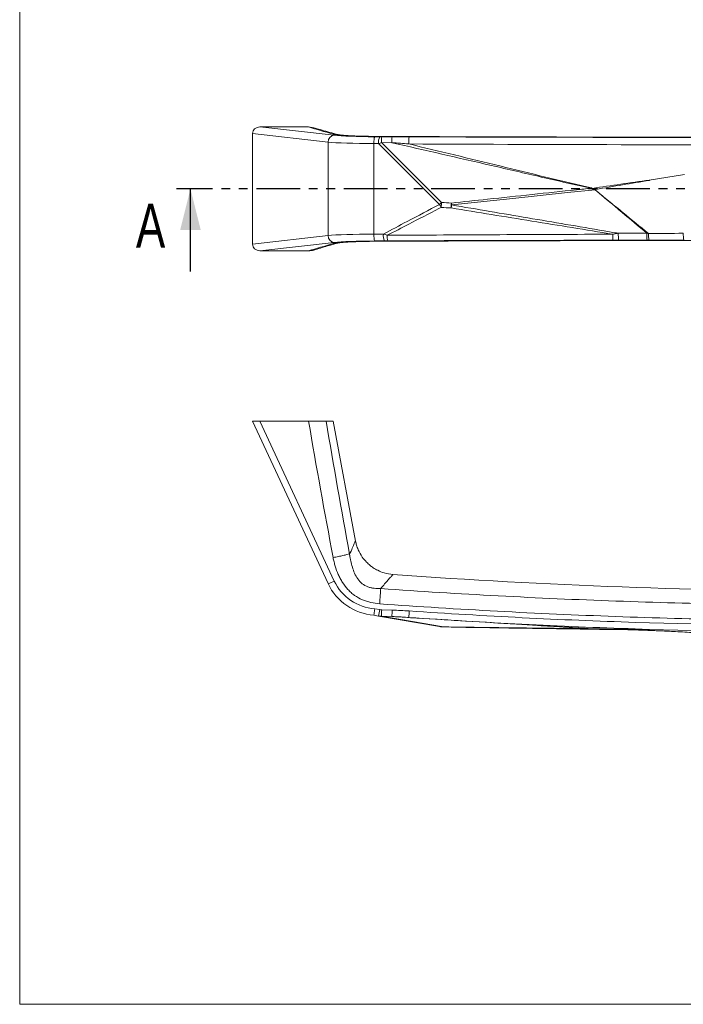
# Model space of a CAD drawing. Header units: millimetres. Extents: x 6 to 418, y 0 to 291.
# Tile 1 of 5: x 6 to 102, y 5 to 148. Entities that reach past the tile are written whole.
import ezdxf

# ---------------------------------------------------------------- set-up
doc = ezdxf.new("R2010")
doc.units = ezdxf.units.MM
doc.linetypes.add('PHANTOM', pattern=[12.7, 6.35, -1.27, 1.27, -1.27, 1.27, -1.27])
doc.layers.add('GENTITLE', color=1, linetype='Continuous')
doc.layers.add('SLD-0', color=7, linetype='Continuous')
doc.styles.add('SLDTEXTSTYLE4', font='TXT', dxfattribs={"width": 0.75})

msp = doc.modelspace()

# ---------------------------------------------------------------- linework, layer by layer
at = {"color": 7, "linetype": 'Continuous', "lineweight": 15}
for p, q in [((40.81201, 132.44701), (51.61983, 131.22921)), ((40.81201, 132.44701), (47.87241, 132.44701)), ((47.87241, 132.44701), (48.65965, 132.31283)), ((50.71311, 130.23058), (39.73348, 131.46774)), ((39.73348, 131.46774), (39.73348, 115.42628)), ((50.71311, 116.66343), (50.71311, 130.23058)), ((57.4887, 131.01793), (58.21105, 131.01138)), ((62.37854, 131.0441), (58.21677, 131.05974)), ((58.47382, 130.15581), (67.19342, 121.4857)), ((59.98331, 130.15361), (58.47382, 130.15581)), ((58.50112, 131.00985), (60.0106, 131.00765)), ((57.36733, 116.87516), (57.36733, 130.01885)), ((58.04064, 130.01275), (57.36733, 130.01885)), ((66.90718, 121.19653), (58.04064, 130.01275)), ((102.48752, 125.54951), (97.36365, 124.72833)), ((89.07159, 123.50775), (89.08652, 123.51381)), ((89.48285, 123.31969), (89.8081, 123.04993)), ((89.58165, 123.36551), (89.51716, 123.3483)), ((89.8081, 123.04993), (89.81375, 123.05504)), ((39.73348, 115.42628), (50.71311, 116.66343)), ((57.36733, 116.87516), (58.74222, 116.88762)), ((58.91263, 115.88899), (57.4887, 115.87609)), ((97.03229, 115.98799), (92.87884, 115.98516)), ((51.61983, 115.6648), (40.81201, 114.44701)), ((40.81201, 114.44701), (47.87241, 114.44701)), ((50.71311, 66.12306), (39.73348, 89.72938)), ((39.73348, 89.72938), (40.81201, 89.72938)), ((40.81201, 89.72938), (51.61983, 66.49245)), ((40.81201, 89.72938), (47.87241, 89.72938)), ((54.70738, 72.29062), (51.45947, 89.72938)), ((53.81278, 70.44227), (53.83317, 70.34404)), ((58.04064, 61.40294), (57.36733, 61.51938)), ((57.4887, 62.4609), (58.21105, 62.33598)), ((58.50112, 62.30682), (60.0106, 62.26484)), ((66.90718, 59.86952), (58.04064, 61.40294)), ((59.98331, 61.32806), (58.47382, 61.37004)), ((58.47382, 61.37004), (67.19342, 59.86203)), ((62.43089, 61.19944), (61.95464, 61.22959)), ((67.17259, 59.84259), (68.60511, 59.78804)), ((89.48285, 59.53386), (89.8081, 59.52717)), ((89.58165, 59.53314), (89.51716, 59.53394)), ((89.8081, 59.52718), (89.81375, 59.52713))]:
    msp.add_line(p, q, dxfattribs=at)
at = {"color": 8, "linetype": 'Continuous', "lineweight": 15}
for p, q in [((62.37069, 131.04133), (58.20598, 131.05544)), ((58.20598, 115.83857), (62.85181, 115.85387)), ((58.20598, 115.83857), (58.21576, 115.84832))]:
    msp.add_line(p, q, dxfattribs=at)
at = {"color": 7, "linetype": 'PHANTOM', "lineweight": 30}
msp.add_line((224.44687, 123.44701), (28.72313, 123.44701), dxfattribs=at)
at = {"color": 7, "linetype": 'Continuous', "lineweight": 30}
msp.add_line((30.72313, 111.44701), (30.72313, 123.44701), dxfattribs=at)
at = {"color": 7, "linetype": 'Continuous', "lineweight": 15, "flags": 128}
for points in [[(89.48285, 123.31969), (85.50535, 122.8988), (77.55035, 122.05698), (69.59535, 121.21513), (68.65352, 121.11583)], [(92.86579, 116.99319), (94.86562, 116.9945), (97.01933, 116.99586)], [(53.83962, 70.35678), (53.8262, 70.39954), (53.81278, 70.44227)], [(89.48285, 59.53386), (85.50535, 59.58211), (77.55035, 59.67859), (69.59535, 59.77502), (68.65352, 59.78649)]]:
    msp.add_lwpolyline(points, dxfattribs=at)
at = {"color": 8, "linetype": 'Continuous', "lineweight": 15, "flags": 128}
for points in [[(67.17212, 59.8417), (67.17326, 59.84173), (67.17984, 59.84431), (67.18656, 59.85108), (67.19342, 59.86203)], [(68.60514, 59.78763), (68.60621, 59.78768), (68.61243, 59.79036), (68.61879, 59.79714), (68.62527, 59.808)]]:
    msp.add_lwpolyline(points, dxfattribs=at)
at = {"color": 7, "linetype": 'Continuous', "lineweight": 15}
for centre, radius, start, end in [((51.69449, 130.25047), 0.98158, 94.3622256, 181.1609879), ((59.82084, 130.22282), 1.79256, 153.9018668, 186.7298224), ((66.78664, 130.31756), 8.3144, 175.2237861, 181.1147405), ((68.29613, 130.31536), 8.3144, 175.2237861, 181.1147405), ((66.75452, 130.19964), 4.32979, 169.3297099, 183.0573097), ((55.11116, 130.79855), 34.58053, 347.8735946, 347.9612628), ((78.68582, 109.82374), 16.37305, 134.580449, 136.0043074), ((78.59361, 127.21155), 13.14355, 207.2349227, 209.4017287), ((119.23627, 117.50725), 52.1947, 175.6284858, 176.4281559), ((121.35768, 117.53141), 52.87314, 175.8188259, 176.5995202), ((201.32221, 98.42537), 134.59509, 170.2945508, 170.4880869), ((230.96472, 138.20262), 163.2081, 185.9139868, 186.0094961), ((51.69449, 116.64354), 0.98158, 178.8390121, 265.6377744), ((60.52242, 116.67756), 1.79256, 173.2701776, 206.0981332), ((62.37881, 116.5567), 3.07322, 177.3071146, 192.4914181), ((98.72373, 116.69082), 6.67293, 178.5432995, 186.0790309), ((114.68903, 116.77156), 21.82436, 179.4181358, 182.0649854), ((118.97375, 116.77429), 21.95555, 179.4217934, 182.0523867), ((102.65041, 116.74932), 5.40356, 177.8489119, 188.0948287), ((106.73187, 116.77948), 4.43502, 177.2537479, 190.0769423), ((126.73348, 984.48384), 919.45742, 265.84656896, 274.15342247), ((49.23123, 71.05804), 5.15267, 286.7139432, 297.61739), ((57.96688, 69.49689), 8, 204.9437762, 265.7019685), ((57.96688, 69.44455), 7, 204.9437762, 266.0830007), ((32.48421, 66.55278), 26.07013, 348.6069788, 350.6916025), ((-160.16224, 68.20995), 218.74302, 358.208117, 358.4535939), ((-158.65275, 68.16797), 218.74302, 358.208117, 358.4535939), ((3.25452, 65.97784), 59.36898, 355.3834697, 356.2976189), ((67.24801, 61.84026), 2, 260.1880711, 267.825361), ((67.07614, 60.85356), 0.99844, 260.2577003, 276.745723), ((68.67986, 61.78623), 2, 267.8527332, 269.1544249), ((68.66337, 59.82875), 0.04339, 208.5665855, 256.8788193), ((88.99619, 59.44559), 0.13896, 117.9051019, 123.2099673), ((89.11511, 57.82205), 1.73276, 90.9454726, 91.4392053)]:
    msp.add_arc(centre, radius, start, end, dxfattribs=at)
for centre, major_axis, ratio, start_param, end_param in [((40.83636, 131.44563), (1.09718, -0.12363), 0.905700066, 1.694569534, 3.243292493), ((57.96688, 130.38529), (8, 0), 0.045856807, 3.576943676, 4.63737418), ((57.96688, 131.38392), (7, 0), 0.052407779, 3.576943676, 4.644024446), ((58.32905, 130.06487), (2.13012, 0.70226), 0.01834873, 1.496735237, 1.700560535), ((58.32905, 131.0635), (1.42582, -0.00853), 0.037172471, 4.629756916, 4.833582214), ((57.96688, 116.50872), (8, 0), 0.045856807, 1.645811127, 2.706241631), ((57.96688, 115.51009), (7, 0), 0.052407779, 1.639160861, 2.706241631), ((40.83636, 115.44838), (-1.09718, -0.12363), 0.905700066, 6.181485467, 7.730208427), ((58.32905, 63.33041), (1.40903, -0.31544), 0.69166006, 4.783158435, 4.986983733), ((58.32905, 63.38275), (2.02096, -0.72441), 0.929423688, 4.898161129, 5.101986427)]:
    msp.add_ellipse(centre, major_axis=major_axis, ratio=ratio, start_param=start_param, end_param=end_param, dxfattribs=at)
for points in [[(51.44139, 131.4075), (50.20767, 131.75359), (49.01532, 132.10007), (47.87241, 132.44701)], [(62.43089, 129.96871), (61.6157, 130.03092), (60.79977, 130.09257), (59.98331, 130.15361)], [(60.0106, 131.00765), (60.84101, 131.00644), (61.67083, 131.00431), (62.4996, 131.00133)], [(57.36733, 130.01885), (57.36733, 130.01906), (57.36733, 130.01926), (57.36733, 130.01947)], [(97.36363, 124.72838), (97.36661, 124.70832), (97.36959, 124.68827), (97.37256, 124.66822)], [(89.51716, 123.3483), (89.50573, 123.33876), (89.49429, 123.32923), (89.48286, 123.31969)], [(68.57764, 120.66757), (68.09936, 120.69725), (67.62113, 120.72773), (67.14296, 120.75898)], [(67.19342, 121.4857), (67.67064, 121.45183), (68.14793, 121.41873), (68.62527, 121.38642)], [(57.36733, 116.87454), (57.36733, 116.87475), (57.36733, 116.87495), (57.36733, 116.87516)], [(58.74222, 116.88762), (58.92974, 116.8257), (59.11882, 116.76347), (59.30899, 116.70109)], [(59.37834, 115.89199), (59.22216, 115.8914), (59.06679, 115.89039), (58.91263, 115.88899)], [(92.87884, 115.98516), (92.61531, 115.98498), (92.35176, 115.98465), (92.08833, 115.98415)], [(97.01933, 116.99586), (97.09645, 116.98122), (97.17357, 116.96665), (97.25065, 116.95214)], [(97.30069, 115.98844), (97.21129, 115.9882), (97.12179, 115.98805), (97.03229, 115.98799)], [(97.25065, 116.95214), (98.93503, 116.96382), (100.61885, 116.97706), (102.30194, 116.99198)], [(102.36526, 116.00348), (100.67772, 115.99787), (98.9895, 115.99288), (97.30069, 115.98844)], [(47.87241, 114.44701), (49.01598, 114.79414), (50.20904, 115.14082), (51.44351, 115.4871)], [(51.44139, 69.8945), (50.20767, 76.49813), (49.01532, 83.10948), (47.87241, 89.72938)], [(50.42785, 89.72938), (51.5181, 83.26287), (52.65462, 76.80485), (53.83828, 70.35654)], [(60.0106, 62.26484), (60.84101, 62.24174), (61.67083, 62.20117), (62.4996, 62.14417)], [(67.19342, 59.86203), (67.67064, 59.84391), (68.14793, 59.8259), (68.62527, 59.808)], [(89.51716, 59.53394), (89.50573, 59.53402), (89.49429, 59.5341), (89.48286, 59.53419)], [(97.36363, 59.43733), (97.36661, 59.4363), (97.36959, 59.43527), (97.37256, 59.43425)]]:
    msp.add_open_spline(points, degree=3, dxfattribs=at)
for points, knots in [([(52.1475, 131.31454), (51.93983, 131.3727), (50.96145, 131.64676), (49.79512, 131.98579), (48.87581, 132.26629), (48.6628, 132.33128)], [0, 0, 0, 0, 0.1715065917, 0.8080302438, 1, 1, 1, 1]), ([(58.20618, 131.05559), (57.7718, 131.05722), (57.34405, 131.06044), (56.714, 131.06805), (56.50592, 131.07104), (56.09405, 131.07807), (55.88914, 131.08213), (55.29277, 131.09575), (54.91848, 131.10677), (54.39329, 131.12631), (54.22426, 131.13332), (53.89845, 131.14836), (53.74203, 131.15639), (53.30108, 131.18137), (53.04074, 131.19939), (52.69242, 131.22815), (52.58307, 131.23806), (52.38031, 131.25812), (52.28655, 131.26829), (52.02537, 131.29917), (51.87794, 131.32027), (51.69013, 131.35253), (51.63314, 131.36339), (51.52971, 131.3853), (51.48464, 131.39639), (51.44139, 131.4075)], [0, 0, 0, 0, 0.125, 0.125, 0.1875, 0.1875, 0.25, 0.25, 0.375, 0.375, 0.4375, 0.4375, 0.5, 0.5, 0.625, 0.625, 0.6875, 0.6875, 0.75, 0.75, 0.875, 0.875, 0.9375, 0.9375, 1, 1, 1, 1]), ([(56.96805, 131.06935), (56.83705, 131.0708), (56.41794, 131.07543), (55.78165, 131.08808), (55.0615, 131.10695), (54.42881, 131.12978), (53.85174, 131.1569), (53.35389, 131.18708), (52.92785, 131.22003), (52.57639, 131.25457), (52.30718, 131.28815), (52.13314, 131.31823), (52.10905, 131.32285), (52.06486, 131.33431), (52.05974, 131.33563)], [0, 0, 0, 0, 0.045575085, 0.145812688, 0.231054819, 0.320923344, 0.409906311, 0.500325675, 0.591083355, 0.687187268, 0.786329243, 0.887363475, 0.986956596, 1, 1, 1, 1]), ([(58.21607, 131.05916), (57.93784, 131.0604), (57.51654, 131.06226), (57.10708, 131.06755), (56.96805, 131.06935)], [0, 0, 0, 0, 0.660430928, 1, 1, 1, 1]), ([(57.36733, 130.01947), (57.36815, 130.14723), (57.37193, 130.27238), (57.38499, 130.50811), (57.39419, 130.61629), (57.41658, 130.79946), (57.42984, 130.87466), (57.45817, 130.98011), (57.47362, 131.01138), (57.4887, 131.01793)], [0, 0, 0, 0, 0.25, 0.25, 0.5, 0.5, 0.75, 0.75, 1, 1, 1, 1]), ([(88.92008, 123.53425), (87.70839, 123.78477), (86.50236, 124.05918), (84.09069, 124.60963), (82.88568, 124.88833), (79.2706, 125.72425), (76.86057, 126.28166), (69.6286, 127.94586), (64.80553, 129.04796), (59.98331, 130.15361)], [0, 0, 0, 0, 0.125, 0.125, 0.25, 0.25, 0.5, 0.5, 1, 1, 1, 1]), ([(190.6056, 131.04011), (186.56897, 131.02616), (176.94418, 130.99288), (161.70975, 130.95817), (144.90662, 130.93331), (128.08857, 130.92444), (112.44807, 130.93047), (97.99331, 130.94787), (84.72551, 130.97383), (72.84937, 131.00449), (65.40119, 131.03067), (62.37069, 131.04133)], [0, 0, 0, 0, 0.094567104, 0.225481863, 0.356436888, 0.487513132, 0.618629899, 0.72205285, 0.825495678, 0.928998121, 1, 1, 1, 1]), ([(62.4996, 131.00133), (73.43901, 130.96189), (84.3911, 130.93295), (106.30822, 130.8954), (117.2734, 130.88692), (128.23865, 130.88858)], [0, 0, 0, 0, 0.5, 0.5, 1, 1, 1, 1]), ([(128.24154, 129.7921), (117.26434, 129.80192), (106.28722, 129.82258), (84.34622, 129.88236), (73.38221, 129.92107), (62.43089, 129.96871)], [0, 0, 0, 0, 0.5, 0.5, 1, 1, 1, 1]), ([(62.43089, 129.96871), (66.84741, 128.90313), (71.26422, 127.83918), (77.88629, 126.23148), (80.09299, 125.69307), (83.40348, 124.88738), (84.50703, 124.61908), (86.71598, 124.09001), (87.82086, 123.82708), (88.93115, 123.58599)], [0, 0, 0, 0, 0.5, 0.5, 0.75, 0.75, 0.875, 0.875, 1, 1, 1, 1]), ([(89.08652, 123.51381), (90.4653, 123.72122), (91.84441, 123.92642), (94.60321, 124.33295), (95.98257, 124.53669), (97.36365, 124.72833)], [0, 0, 0, 0, 0.5, 0.5, 1, 1, 1, 1]), ([(97.37256, 124.66822), (96.0724, 124.46123), (94.77415, 124.24258), (92.17748, 123.80647), (90.87943, 123.58677), (89.58165, 123.36551)], [0, 0, 0, 0, 0.5, 0.5, 1, 1, 1, 1]), ([(68.62527, 121.38642), (70.37515, 121.57085), (72.12494, 121.75615), (73.87472, 121.94158), (78.17718, 122.3975), (82.47971, 122.85281), (86.78224, 123.30804), (87.49486, 123.38343), (88.20747, 123.45884), (88.92008, 123.53425)], [0.00121118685, 0.00121118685, 0.00121118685, 0.00121118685, 0.00649029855, 0.00649029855, 0.00649029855, 0.01947089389, 0.01947089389, 0.01947089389, 0.02162081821, 0.02162081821, 0.02162081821, 0.02162081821]), ([(89.07159, 123.50775), (89.07099, 123.50857), (89.07027, 123.50931), (89.0695, 123.50998), (89.06683, 123.5123), (89.06356, 123.51391), (89.06029, 123.51528), (89.04873, 123.52013), (89.03617, 123.52242), (89.02379, 123.52448), (89.01048, 123.5267), (88.99706, 123.52829), (88.98362, 123.52962), (88.96249, 123.53171), (88.94129, 123.53312), (88.92008, 123.53425)], [0, 0, 0, 0, 0.0000030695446, 0.0000030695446, 0.0000030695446, 0.0000138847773, 0.0000138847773, 0.0000138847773, 0.0000522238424, 0.0000522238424, 0.0000522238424, 0.0000933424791, 0.0000933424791, 0.0000933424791, 0.0001580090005, 0.0001580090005, 0.0001580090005, 0.0001580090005]), ([(88.93115, 123.58599), (88.95286, 123.58127), (88.97447, 123.57594), (88.99568, 123.56935), (89.0096, 123.56502), (89.02339, 123.56015), (89.03669, 123.55419), (89.05018, 123.54814), (89.06366, 123.541), (89.07438, 123.53088), (89.07818, 123.5273), (89.08163, 123.52325), (89.0842, 123.51872), (89.08509, 123.51714), (89.08587, 123.5155), (89.08652, 123.51381)], [0, 0, 0, 0, 0.0000667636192, 0.0000667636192, 0.0000667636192, 0.0001106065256, 0.0001106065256, 0.0001106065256, 0.000155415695, 0.000155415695, 0.000155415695, 0.0001710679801, 0.0001710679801, 0.0001710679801, 0.0001764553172, 0.0001764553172, 0.0001764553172, 0.0001764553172]), ([(89.51716, 123.3483), (89.43481, 123.34946), (89.35191, 123.35378), (89.2326, 123.38534), (89.19395, 123.40069), (89.12519, 123.44546), (89.09591, 123.47455), (89.07159, 123.50775)], [0, 0, 0, 0, 0.5, 0.5, 0.75, 0.75, 1, 1, 1, 1]), ([(89.08652, 123.51381), (89.11187, 123.47638), (89.14389, 123.44455), (89.22277, 123.3987), (89.2663, 123.38571), (89.40006, 123.36119), (89.49109, 123.36216), (89.58165, 123.36551)], [0, 0, 0, 0, 0.25, 0.25, 0.5, 0.5, 1, 1, 1, 1]), ([(97.01933, 116.99586), (95.81746, 118.00486), (94.61147, 119.00897), (92.8124, 120.52693), (92.21373, 121.03414), (91.30734, 121.78497), (91.00335, 122.03304), (90.54644, 122.40404), (90.3939, 122.52742), (90.16796, 122.7159), (90.09312, 122.77931), (89.9466, 122.90985), (89.8745, 122.97649), (89.8081, 123.04993)], [0, 0, 0, 0, 0.5, 0.5, 0.75, 0.75, 0.875, 0.875, 0.9375, 0.9375, 0.96875, 0.96875, 1, 1, 1, 1]), ([(89.81375, 123.05504), (89.88204, 122.98144), (89.9565, 122.91438), (90.10786, 122.78283), (90.18508, 122.71894), (90.41809, 122.52892), (90.57522, 122.40443), (91.04573, 122.0299), (91.35858, 121.77919), (92.29171, 121.02046), (92.90845, 120.50808), (94.76352, 118.97691), (96.0089, 117.96674), (97.25065, 116.95214)], [0, 0, 0, 0, 0.03125, 0.03125, 0.0625, 0.0625, 0.125, 0.125, 0.25, 0.25, 0.5, 0.5, 1, 1, 1, 1]), ([(58.74222, 116.88762), (59.90139, 117.49979), (61.06128, 118.11054), (62.22103, 118.72158), (63.78388, 119.54501), (65.3464, 120.36908), (66.90718, 121.19653)], [0.001573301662, 0.001573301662, 0.001573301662, 0.001573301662, 0.005551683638, 0.005551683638, 0.005551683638, 0.010912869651, 0.010912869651, 0.010912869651, 0.010912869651]), ([(67.14296, 120.75898), (67.03162, 120.70105), (66.92027, 120.64312), (66.80891, 120.58521), (65.35225, 119.82774), (63.89421, 119.07305), (62.43592, 118.31889), (61.39351, 117.7798), (60.351, 117.24093), (59.30899, 116.70109)], [0.000619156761, 0.000619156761, 0.000619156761, 0.000619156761, 0.001000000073, 0.001000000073, 0.001000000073, 0.005981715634, 0.005981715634, 0.005981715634, 0.00954274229, 0.00954274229, 0.00954274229, 0.00954274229]), ([(92.05296, 116.86045), (88.14055, 117.496), (84.22827, 118.13224), (76.40299, 119.40025), (72.48969, 120.03011), (68.57764, 120.66757)], [0, 0, 0, 0, 0.5, 0.5, 1, 1, 1, 1]), ([(68.65352, 121.11583), (72.34427, 120.48509), (76.03592, 119.85962), (79.72708, 119.23125), (83.41804, 118.60292), (87.10879, 117.97348), (90.7997, 117.34488), (91.48838, 117.22759), (92.17708, 117.11034), (92.86579, 116.99319)], [0, 0, 0, 0, 0.0112339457, 0.0112339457, 0.0112339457, 0.02246726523, 0.02246726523, 0.02246726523, 0.02456329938, 0.02456329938, 0.02456329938, 0.02456329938]), ([(51.44351, 115.4871), (51.48698, 115.49822), (51.53247, 115.50931), (51.63657, 115.53123), (51.69389, 115.54208), (51.88257, 115.57434), (52.0305, 115.59541), (52.29219, 115.62626), (52.38609, 115.63641), (52.58899, 115.65642), (52.69838, 115.66631), (53.04674, 115.69501), (53.30698, 115.713), (53.74756, 115.73792), (53.90381, 115.74593), (54.22933, 115.76094), (54.73591, 115.78194), (55.29663, 115.79843), (55.89219, 115.81201), (56.09686, 115.81606), (56.50822, 115.82306), (56.71603, 115.82605), (57.34526, 115.83362), (57.77242, 115.83682), (58.20617, 115.83843)], [0, 0, 0, 0, 0.0625, 0.0625, 0.125, 0.125, 0.25, 0.25, 0.3125, 0.3125, 0.375, 0.375, 0.5, 0.5, 0.5625, 0.5625, 0.625, 0.75, 0.75, 0.8125, 0.8125, 0.875, 0.875, 1, 1, 1, 1]), ([(56.52712, 115.81928), (56.79783, 115.823), (57.35222, 115.83062), (57.92361, 115.83346), (58.21599, 115.83491)], [0, 0, 0, 0, 0.488283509, 1, 1, 1, 1]), ([(57.36733, 116.87454), (57.36815, 116.74679), (57.37193, 116.62163), (57.38499, 116.38591), (57.39419, 116.27772), (57.41658, 116.09455), (57.42984, 116.01936), (57.45817, 115.91391), (57.47362, 115.88263), (57.4887, 115.87609)], [0, 0, 0, 0, 0.25, 0.25, 0.5, 0.5, 0.75, 0.75, 1, 1, 1, 1]), ([(58.21589, 115.83492), (58.29743, 115.83525), (59.84413, 115.84149), (61.3926, 115.84642), (62.85944, 115.8511)], [0, 0, 0, 0, 0.052722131, 1, 1, 1, 1]), ([(59.30899, 116.70109), (64.76057, 116.73107), (70.21534, 116.7605), (81.13049, 116.81524), (86.59083, 116.84004), (92.05296, 116.86045)], [0, 0, 0, 0, 0.5, 0.5, 1, 1, 1, 1]), ([(92.08833, 115.98415), (86.63193, 115.97389), (81.17729, 115.96119), (70.27345, 115.93046), (64.8243, 115.9124), (59.37834, 115.89199)], [0, 0, 0, 0, 0.5, 0.5, 1, 1, 1, 1]), ([(62.85181, 115.85387), (66.89163, 115.86784), (76.5196, 115.90112), (91.75722, 115.93584), (108.56034, 115.9607), (125.37839, 115.96958), (141.01841, 115.96355), (155.47217, 115.94613), (168.73852, 115.92021), (180.9039, 115.8887), (188.64157, 115.86145), (191.96209, 115.84975)], [0, 0, 0, 0, 0.093999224, 0.224025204, 0.354091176, 0.484277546, 0.614504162, 0.717213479, 0.819942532, 0.922730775, 1, 1, 1, 1]), ([(92.05296, 116.86045), (92.21142, 116.88653), (92.37002, 116.91251), (92.52869, 116.93839), (92.64103, 116.95671), (92.7534, 116.97498), (92.86579, 116.99319)], [0, 0, 0, 0, 0.00048250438, 0.00048250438, 0.00048250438, 0.0008240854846, 0.0008240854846, 0.0008240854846, 0.0008240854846]), ([(48.65169, 114.56689), (48.63564, 114.56068), (48.50566, 114.51041), (48.24262, 114.46529), (47.9966, 114.45314), (47.87241, 114.44701)], [0, 0, 0, 0, 0.065204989, 0.52813583, 1, 1, 1, 1]), ([(48.65335, 114.5625), (48.73041, 114.58609), (49.45265, 114.80714), (50.60938, 115.1463), (51.73349, 115.46226), (52.15238, 115.58)], [0, 0, 0, 0, 0.069713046, 0.653339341, 1, 1, 1, 1]), ([(52.05978, 115.55851), (52.0629, 115.55932), (52.107, 115.57074), (52.12637, 115.57422), (52.28545, 115.60243), (52.53993, 115.63526), (52.89871, 115.67157), (53.33794, 115.70588), (53.84759, 115.73687), (54.4182, 115.76384), (55.06439, 115.78733), (55.77367, 115.80553), (56.26572, 115.81607), (56.52636, 115.81927), (56.52712, 115.81928)], [0, 0, 0, 0, 0.007879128, 0.111268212, 0.210494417, 0.314468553, 0.421763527, 0.527842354, 0.618417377, 0.714414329, 0.809750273, 0.903715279, 0.999718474, 1, 1, 1, 1]), ([(47.87241, 89.72938), (48.15896, 89.72938), (48.43785, 89.72938), (48.98055, 89.72938), (49.23324, 89.72938), (49.92114, 89.72938), (50.26492, 89.72938), (50.42785, 89.72938)], [0, 0, 0, 0, 0.25, 0.25, 0.5, 0.5, 1, 1, 1, 1]), ([(51.42737, 89.72938), (51.43597, 89.72938), (51.47603, 89.72938), (51.20247, 89.72938), (50.68517, 89.72938), (50.42785, 89.72938)], [0, 0, 0, 0, 0.120808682, 0.562668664, 1, 1, 1, 1]), ([(53.83906, 70.35812), (53.97867, 70.68572), (54.25788, 71.34089), (54.53795, 71.96726), (54.69065, 72.30144), (54.68499, 72.289), (54.68309, 72.2848)], [0, 0, 0, 0, 0.284970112, 0.569915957, 0.854824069, 1, 1, 1, 1]), ([(60.13966, 67.44166), (59.71314, 67.49929), (58.95012, 67.60239), (57.99601, 67.98918), (57.32037, 68.37745), (56.77469, 68.77914), (56.22573, 69.28032), (55.60909, 70.02381), (55.13988, 70.8711), (54.84339, 71.66446), (54.75563, 72.0949), (54.71541, 72.29219)], [0, 0, 0, 0, 0.164379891, 0.294069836, 0.391625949, 0.462771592, 0.553701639, 0.676246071, 0.831682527, 0.922853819, 1, 1, 1, 1]), ([(53.81278, 70.44227), (53.71827, 70.41119), (53.59118, 70.37481), (53.35253, 70.31246), (53.265, 70.29041), (53.07938, 70.24511), (52.98065, 70.2217), (52.77127, 70.17332), (52.65975, 70.14817), (52.4313, 70.09782), (52.31386, 70.07249), (51.95197, 69.99604), (51.69357, 69.94363), (51.44139, 69.8945)], [0, 0, 0, 0, 0.25, 0.25, 0.375, 0.375, 0.5, 0.5, 0.625, 0.625, 0.75, 0.75, 1, 1, 1, 1]), ([(53.83317, 70.34404), (53.83462, 70.33415), (53.83619, 70.32446), (53.83924, 70.3049), (53.84383, 70.27556), (53.85474, 70.20717), (53.87732, 70.07067), (53.89797, 69.95415), (53.94107, 69.72174), (53.97218, 69.56765), (54.07325, 69.10794), (54.15073, 68.80485), (54.33313, 68.20647), (54.43832, 67.90985), (54.69144, 67.33358), (54.83782, 67.05699), (55.19712, 66.54143), (55.41533, 66.30059), (55.91371, 65.90974), (56.19927, 65.75519), (56.6485, 65.59096), (56.8024, 65.5467), (57.1102, 65.47697), (57.26507, 65.45111), (57.57646, 65.41372), (57.73297, 65.40222), (58.04743, 65.391), (58.20647, 65.39135), (58.36355, 65.39659)], [0, 0, 0, 0, 0.00390625, 0.00390625, 0.0078125, 0.015625, 0.03125, 0.0625, 0.0625, 0.125, 0.125, 0.25, 0.25, 0.375, 0.375, 0.5, 0.5, 0.625, 0.625, 0.75, 0.75, 0.8125, 0.8125, 0.875, 0.875, 0.9375, 0.9375, 1, 1, 1, 1]), ([(58.20618, 63.17951), (57.7718, 63.21064), (57.34405, 63.27211), (56.714, 63.41723), (56.50592, 63.47447), (56.09405, 63.60855), (55.88914, 63.68594), (55.29277, 63.94591), (54.91848, 64.15615), (54.39329, 64.52891), (54.22426, 64.66273), (53.89845, 64.94979), (53.74203, 65.10294), (53.30108, 65.57956), (53.04074, 65.92349), (52.69242, 66.47223), (52.58307, 66.66132), (52.38031, 67.04399), (52.28655, 67.23805), (52.02537, 67.82742), (51.87794, 68.22988), (51.69013, 68.84549), (51.63314, 69.0527), (51.52971, 69.4709), (51.48464, 69.68238), (51.44139, 69.8945)], [0, 0, 0, 0, 0.125, 0.125, 0.1875, 0.1875, 0.25, 0.25, 0.375, 0.375, 0.4375, 0.4375, 0.5, 0.5, 0.625, 0.625, 0.6875, 0.6875, 0.75, 0.75, 0.875, 0.875, 0.9375, 0.9375, 1, 1, 1, 1]), ([(58.36077, 65.39348), (58.34388, 65.1397), (58.32065, 64.80063), (58.26691, 64.03104), (58.23646, 63.60127), (58.20598, 63.17668)], [0, 0, 0, 0, 0.5, 0.5, 1, 1, 1, 1]), ([(58.36077, 65.39348), (69.74057, 64.58869), (81.12911, 63.98441), (103.92371, 63.17823), (115.33344, 62.97642), (138.14044, 62.9765), (149.54015, 63.17817), (172.33199, 63.98415), (183.72639, 64.58869), (195.1062, 65.39348)], [0, 0, 0, 0, 0.25, 0.25, 0.5, 0.5, 0.75, 0.75, 1, 1, 1, 1]), ([(195.25786, 63.17646), (183.8529, 62.35997), (172.43298, 61.74681), (149.59004, 60.92942), (138.16468, 60.72494), (115.30621, 60.7249), (103.8706, 60.92956), (81.02483, 61.74723), (69.61093, 62.36015), (58.20598, 63.17668)], [0, 0, 0, 0, 0.25, 0.25, 0.5, 0.5, 0.75, 0.75, 1, 1, 1, 1]), ([(57.36733, 61.51938), (57.36815, 61.51932), (57.37193, 61.54333), (57.38499, 61.63674), (57.39419, 61.70568), (57.41658, 61.87841), (57.42984, 61.9828), (57.45817, 62.21003), (57.47362, 62.33603), (57.4887, 62.4609)], [0, 0, 0, 0, 0.25, 0.25, 0.5, 0.5, 0.75, 0.75, 1, 1, 1, 1]), ([(62.4996, 62.14417), (73.43901, 61.39171), (84.3911, 60.83939), (106.30822, 60.12293), (117.2734, 59.96115), (128.23865, 59.99274)], [0, 0, 0, 0, 0.5, 0.5, 1, 1, 1, 1]), ([(88.92008, 59.56186), (87.70839, 59.63192), (86.50236, 59.70532), (84.09069, 59.85234), (82.88568, 59.92633), (79.2706, 60.14829), (76.86057, 60.29629), (69.6286, 60.73914), (64.80553, 61.03335), (59.98331, 61.32806)], [0, 0, 0, 0, 0.125, 0.125, 0.25, 0.25, 0.5, 0.5, 1, 1, 1, 1]), ([(128.24154, 59.04988), (117.26434, 59.01712), (106.28722, 59.17811), (84.34622, 59.89396), (73.38221, 60.44645), (62.43089, 61.19944)], [0, 0, 0, 0, 0.5, 0.5, 1, 1, 1, 1]), ([(68.62527, 59.808), (70.37515, 59.78667), (72.12494, 59.76546), (73.87472, 59.74428), (78.17718, 59.69218), (82.47971, 59.63999), (86.78224, 59.58779), (87.49486, 59.57915), (88.20747, 59.5705), (88.92008, 59.56186)], [0.00121118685, 0.00121118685, 0.00121118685, 0.00121118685, 0.00649029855, 0.00649029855, 0.00649029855, 0.01947089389, 0.01947089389, 0.01947089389, 0.02162081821, 0.02162081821, 0.02162081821, 0.02162081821]), ([(68.65352, 59.78649), (72.34427, 59.73202), (76.03592, 59.67839), (79.72708, 59.62464), (83.41804, 59.5709), (87.10879, 59.51658), (90.7997, 59.46237), (91.48838, 59.45225), (92.17708, 59.44215), (92.86579, 59.43206)], [0, 0, 0, 0, 0.0112339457, 0.0112339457, 0.0112339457, 0.02246726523, 0.02246726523, 0.02246726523, 0.02456329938, 0.02456329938, 0.02456329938, 0.02456329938]), ([(89.07159, 59.55426), (89.07099, 59.55438), (89.07027, 59.55449), (89.0695, 59.5546), (89.06683, 59.55496), (89.06356, 59.55525), (89.06029, 59.55551), (89.04873, 59.55643), (89.03617, 59.55707), (89.02379, 59.55768), (89.01048, 59.55833), (88.99706, 59.55891), (88.98362, 59.55946), (88.96249, 59.56032), (88.94129, 59.56111), (88.92008, 59.56186)], [0, 0, 0, 0, 0.0000030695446, 0.0000030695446, 0.0000030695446, 0.0000138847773, 0.0000138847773, 0.0000138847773, 0.0000522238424, 0.0000522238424, 0.0000522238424, 0.0000933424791, 0.0000933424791, 0.0000933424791, 0.0001580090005, 0.0001580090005, 0.0001580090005, 0.0001580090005]), ([(88.93115, 59.5684), (88.95286, 59.56711), (88.97447, 59.56576), (88.99568, 59.56427), (89.0096, 59.56329), (89.02339, 59.56225), (89.03669, 59.5611), (89.05018, 59.55992), (89.06366, 59.55862), (89.07438, 59.55704), (89.07818, 59.55649), (89.08163, 59.55588), (89.0842, 59.55525), (89.08509, 59.55503), (89.08587, 59.5548), (89.08652, 59.55458)], [0, 0, 0, 0, 0.0000667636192, 0.0000667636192, 0.0000667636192, 0.0001106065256, 0.0001106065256, 0.0001106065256, 0.000155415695, 0.000155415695, 0.000155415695, 0.0001710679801, 0.0001710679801, 0.0001710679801, 0.0001764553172, 0.0001764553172, 0.0001764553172, 0.0001764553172]), ([(89.51716, 59.53383), (89.43481, 59.53504), (89.35191, 59.53624), (89.2326, 59.53978), (89.19395, 59.54129), (89.12519, 59.54614), (89.09591, 59.54951), (89.07159, 59.55426)], [0, 0, 0, 0, 0.5, 0.5, 0.75, 0.75, 1, 1, 1, 1]), ([(89.08652, 59.55458), (90.4653, 59.53451), (91.84441, 59.5148), (94.60321, 59.47615), (95.98257, 59.45737), (97.36365, 59.43824)], [0, 0, 0, 0, 0.5, 0.5, 1, 1, 1, 1]), ([(89.08652, 59.55458), (89.11187, 59.5492), (89.14389, 59.5456), (89.22277, 59.54056), (89.2663, 59.53916), (89.40006, 59.5357), (89.49109, 59.53445), (89.58165, 59.53314)], [0, 0, 0, 0, 0.25, 0.25, 0.5, 0.5, 1, 1, 1, 1]), ([(97.37256, 59.43425), (96.0724, 59.45059), (94.77415, 59.46653), (92.17748, 59.49935), (90.87943, 59.51609), (89.58165, 59.53314)], [0, 0, 0, 0, 0.5, 0.5, 1, 1, 1, 1]), ([(91.2044, 59.49822), (91.06765, 59.50104), (90.76473, 59.50729), (90.27401, 59.517), (89.96321, 59.52378), (89.8081, 59.52717)], [0, 0, 0, 0, 0.291916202, 0.64662353, 1, 1, 1, 1]), ([(89.81375, 59.52713), (89.8863, 59.52554), (90.25218, 59.51755), (90.7361, 59.50801), (91.12036, 59.50009), (91.18908, 59.49867)], [0, 0, 0, 0, 0.168799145, 0.851343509, 1, 1, 1, 1]), ([(91.18908, 59.49857), (91.57883, 59.49011), (92.26202, 59.47527), (93.13684, 59.45327), (93.80257, 59.43531), (94.45152, 59.41678), (95.19579, 59.39407), (95.9874, 59.36806), (96.7703, 59.34037), (97.48447, 59.31334), (98.17586, 59.28563), (98.93317, 59.25331), (99.83912, 59.21185), (100.95188, 59.1565), (102.20322, 59.08819), (103.08643, 59.03144), (103.54172, 59.00218)], [0, 0, 0, 0, 0.090257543, 0.158212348, 0.20396892, 0.255671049, 0.316414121, 0.384114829, 0.445781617, 0.506194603, 0.559253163, 0.619064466, 0.687542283, 0.771440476, 0.882177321, 1, 1, 1, 1])]:
    msp.add_open_spline(points, degree=3, knots=knots, dxfattribs=at)
at = {"color": 8, "linetype": 'Continuous', "lineweight": 15}
for points, knots in [([(52.05764, 131.32776), (52.00499, 131.34306), (51.83023, 131.39384), (51.62052, 131.40718), (51.4674, 131.40746), (51.44139, 131.4075)], [0, 0, 0, 0, 0.263613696, 0.874871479, 1, 1, 1, 1]), ([(51.44351, 115.4871), (51.46878, 115.48706), (51.55743, 115.48692), (51.70936, 115.49713), (51.89085, 115.51725), (52.00493, 115.55054), (52.05782, 115.56597)], [0, 0, 0, 0, 0.121807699, 0.427278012, 0.734460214, 1, 1, 1, 1]), ([(60.13902, 67.44096), (60.13728, 67.43904), (60.13342, 67.43479), (60.11523, 67.41463), (60.07591, 67.37092), (59.98254, 67.26664), (59.85908, 67.12814), (59.70127, 66.9508), (59.45122, 66.66791), (59.07023, 66.23115), (58.65928, 65.75018), (58.41311, 65.45606), (58.36286, 65.39577)], [0.5010449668, 0.5010449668, 0.5010449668, 0.5010449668, 0.5234369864, 0.5312494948, 0.5624995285, 0.5937495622, 0.6249995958, 0.6562496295, 0.6874996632, 0.7499997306, 0.8124997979, 0.8282620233, 0.8282620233, 0.8282620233, 0.8282620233]), ([(61.95464, 61.22959), (61.93327, 61.23095), (61.73176, 61.24376), (61.3025, 61.26755), (60.66681, 61.30021), (60.21114, 61.31878), (59.98331, 61.32806)], [0, 0, 0, 0, 0.032555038, 0.306898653, 0.653438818, 1, 1, 1, 1]), ([(78.45474, 60.21618), (79.47972, 60.15275), (81.73683, 60.01307), (85.2236, 59.79385), (87.69528, 59.64355), (88.93115, 59.5684)], [0, 0, 0, 0, 0.293749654, 0.646864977, 1, 1, 1, 1])]:
    msp.add_open_spline(points, degree=3, knots=knots, dxfattribs=at)
at = {"color": 7, "linetype": 'Continuous', "lineweight": 30}
msp.add_solid([(30.72313, 123.44701), (29.22313, 117.44701), (32.22313, 117.44701)], dxfattribs=at)
at = {"layer": 'GENTITLE', "color": 7, "lineweight": 15}
msp.add_line((5.92651, 5.01382), (413.06651, 5.01382), dxfattribs=at)
at = {"layer": 'SLD-0', "lineweight": 15}
msp.add_line((5.92651, 291.01382), (5.92651, 5.01382), dxfattribs=at)

# ---------------------------------------------------------------- texts
at = {"color": 7, "linetype": 'Continuous', "insert": (22.8118, 121.27474), "char_height": 6.35, "attachment_point": 1, "style": 'SLDTEXTSTYLE4'}
msp.add_mtext('A', dxfattribs=at)

doc.saveas('drawing.dxf')
